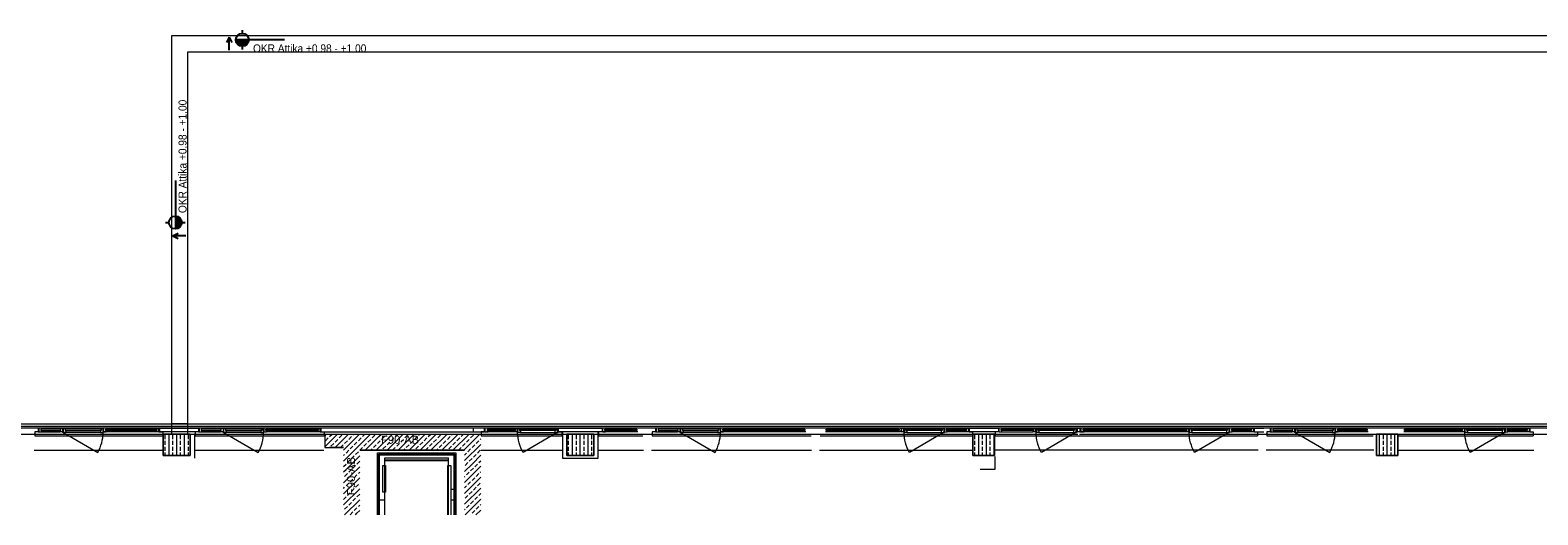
# Model space of a CAD drawing. Header units: metres. Extents: x -27 to 222, y 3 to 231.
# Tile 8 of 46: x 35 to 63, y 119 to 128. Entities that reach past the tile are written whole.
import ezdxf
from ezdxf.enums import TextEntityAlignment as Align

# ---------------------------------------------------------------- set-up
doc = ezdxf.new("R2010")
doc.units = ezdxf.units.M
doc.layers.add('Grundriss', color=7, linetype='Continuous', lineweight=13)
doc.styles.add('Style-Arial', font='arial.ttf')

# ---------------------------------------------------------------- blocks, each defined once
blk = doc.blocks.new('öfnungsflügel 75')
at = {"layer": 'Grundriss', "lineweight": -2, "ltscale": 0.01}
blk.add_line((-0.533, -0.035), (-1.181, 0.339), dxfattribs=at)
at = {"layer": 'Grundriss', "lineweight": -2}
for p, q in [((-0.01, -0.04), (-0.01, 0.03)), ((-0.01, 0), (0, 0)), ((-1.231, -0.03), (-0.588, -0.03)), ((-1.231, -0.11), (-0.588, -0.11)), ((-0.127, -0.04), (-0.481, -0.04)), ((-0.481, -0.11), (-0.127, -0.11)), ((-0.085, -0.11), (-0.085, -0.04)), ((-0.072, -0.04), (-0.01, -0.04))]:
    blk.add_line(p, q, dxfattribs=at)
at = {"layer": 'Grundriss', "lineweight": -2, "flags": 128}
for points in [[(-1.323, -0.067), (-1.323, -0.092), (-1.338, -0.092), (-1.338, -0.11), (-1.285, -0.11), (-1.285, -0.102), (-1.285, -0.102), (-1.285, -0.04), (-1.338, -0.04), (-1.338, -0.067), (-1.323, -0.067)], [(-1.285, -0.067), (-1.285, -0.092), (-1.285, -0.092), (-1.285, -0.11), (-1.231, -0.11), (-1.231, -0.102), (-1.281, -0.102), (-1.281, -0.04), (-1.285, -0.04), (-1.285, -0.067), (-1.285, -0.067)], [(-1.281, -0.102), (-1.231, -0.102), (-1.231, -0.092), (-1.246, -0.092), (-1.246, -0.067), (-1.231, -0.067), (-1.231, -0.03), (-1.281, -0.03), (-1.281, -0.102), (-1.281, -0.102)], [(-1.246, -0.092), (-0.573, -0.092), (-0.573, -0.067), (-1.246, -0.067), (-1.246, -0.092)], [(-0.538, -0.102), (-0.588, -0.102), (-0.588, -0.092), (-0.573, -0.092), (-0.573, -0.067), (-0.588, -0.067), (-0.588, -0.03), (-0.538, -0.03), (-0.538, -0.102), (-0.538, -0.102)], [(-0.535, -0.067), (-0.535, -0.092), (-0.535, -0.092), (-0.535, -0.11), (-0.588, -0.11), (-0.588, -0.102), (-0.538, -0.102), (-0.538, -0.04), (-0.535, -0.04), (-0.535, -0.067), (-0.535, -0.067)], [(-0.496, -0.067), (-0.496, -0.092), (-0.481, -0.092), (-0.481, -0.11), (-0.535, -0.11), (-0.535, -0.102), (-0.535, -0.102), (-0.535, -0.04), (-0.481, -0.04), (-0.481, -0.067), (-0.496, -0.067)], [(-0.496, -0.092), (-0.123, -0.092), (-0.123, -0.067), (-0.496, -0.067), (-0.496, -0.092)]]:
    blk.add_lwpolyline(points, close=True, dxfattribs=at)
for points in [[(-0.138, -0.092), (-0.138, -0.11), (-0.072, -0.11), (-0.072, -0.04), (-0.138, -0.04), (-0.138, -0.067)], [(-0.138, -0.092), (-0.123, -0.092), (-0.123, -0.067), (-0.138, -0.067)]]:
    blk.add_lwpolyline(points, dxfattribs=at)
at = {"layer": 'Grundriss', "lineweight": -2}
blk.add_circle((-0.533, -0.035), 0.00375, dxfattribs=at)
at = {"layer": 'Grundriss', "lineweight": -2, "ltscale": 0.01}
blk.add_arc((-0.533, -0.035), 0.748, 149.9992, 179.617, dxfattribs=at)
blk = doc.blocks.new('randanschlussprofil')
at = {"layer": 'Grundriss', "lineweight": -2}
for p, q in [((-0.01, -0.04), (-0.01, 0.03)), ((-0.01, 0), (0, 0)), ((-0.085, -0.04), (-0.138, -0.04)), ((-0.138, -0.04), (-0.138, -0.067)), ((-0.138, -0.092), (-0.138, -0.11)), ((-0.138, -0.11), (-0.072, -0.11)), ((-0.085, -0.04), (-0.01, -0.04)), ((-0.085, -0.04), (-0.085, -0.11)), ((-0.072, -0.11), (-0.072, -0.04))]:
    blk.add_line(p, q, dxfattribs=at)
at = {"layer": 'Grundriss', "lineweight": -2, "flags": 128}
blk.add_lwpolyline([(-0.138, -0.092), (-0.123, -0.092), (-0.123, -0.067), (-0.138, -0.067)], dxfattribs=at)
blk = doc.blocks.new('öfnungsflügel 75_rand')
at = {"layer": 'Grundriss', "lineweight": -2, "ltscale": 0.01}
blk.add_line((-0.083, -0.035), (-0.731, 0.339), dxfattribs=at)
at = {"layer": 'Grundriss', "lineweight": -2}
for p, q in [((-0.01, -0.04), (-0.01, 0.03)), ((-0.01, 0), (0, 0)), ((-0.781, -0.03), (-0.12, -0.03)), ((-0.781, -0.11), (-0.12, -0.11)), ((-0.085, -0.11), (-0.085, -0.04)), ((-0.072, -0.04), (-0.01, -0.04))]:
    blk.add_line(p, q, dxfattribs=at)
at = {"layer": 'Grundriss', "lineweight": -2, "flags": 128}
for points in [[(-0.873, -0.067), (-0.873, -0.092), (-0.888, -0.092), (-0.888, -0.11), (-0.835, -0.11), (-0.835, -0.102), (-0.835, -0.102), (-0.835, -0.04), (-0.888, -0.04), (-0.888, -0.067), (-0.873, -0.067)], [(-0.835, -0.067), (-0.835, -0.092), (-0.835, -0.092), (-0.835, -0.11), (-0.781, -0.11), (-0.781, -0.102), (-0.831, -0.102), (-0.831, -0.04), (-0.835, -0.04), (-0.835, -0.067), (-0.835, -0.067)], [(-0.831, -0.102), (-0.781, -0.102), (-0.781, -0.092), (-0.796, -0.092), (-0.796, -0.067), (-0.781, -0.067), (-0.781, -0.03), (-0.831, -0.03), (-0.831, -0.102), (-0.831, -0.102)], [(-0.796, -0.092), (-0.123, -0.092), (-0.123, -0.067), (-0.796, -0.067), (-0.796, -0.092)], [(-0.088, -0.102), (-0.138, -0.102), (-0.138, -0.092), (-0.123, -0.092), (-0.123, -0.067), (-0.138, -0.067), (-0.138, -0.03), (-0.088, -0.03), (-0.088, -0.102), (-0.088, -0.102)], [(-0.072, -0.04), (-0.072, -0.04), (-0.072, -0.04), (-0.072, -0.11), (-0.138, -0.11), (-0.138, -0.102), (-0.088, -0.102), (-0.088, -0.04), (-0.072, -0.04), (-0.072, -0.04)]]:
    blk.add_lwpolyline(points, close=True, dxfattribs=at)
at = {"layer": 'Grundriss', "lineweight": -2}
blk.add_circle((-0.083, -0.035), 0.00375, dxfattribs=at)
at = {"layer": 'Grundriss', "lineweight": -2, "ltscale": 0.01}
blk.add_arc((-0.083, -0.035), 0.748, 149.9992, 179.617, dxfattribs=at)
blk = doc.blocks.new('öfnungsflügel 75_rand3')
at = {"layer": 'Grundriss', "lineweight": -2, "ltscale": 0.01}
blk.add_line((-0.083, -0.035), (-0.731, 0.339), dxfattribs=at)
at = {"layer": 'Grundriss', "lineweight": -2}
for p, q in [((-0.781, -0.03), (-0.12, -0.03)), ((-0.781, -0.11), (-0.12, -0.11)), ((-0.085, -0.11), (-0.085, -0.04))]:
    blk.add_line(p, q, dxfattribs=at)
at = {"layer": 'Grundriss', "lineweight": -2, "flags": 128}
for points in [[(-0.873, -0.067), (-0.873, -0.092), (-0.888, -0.092), (-0.888, -0.11), (-0.835, -0.11), (-0.835, -0.102), (-0.835, -0.102), (-0.835, -0.04), (-0.888, -0.04), (-0.888, -0.067)], [(-0.835, -0.067), (-0.835, -0.092), (-0.835, -0.092), (-0.835, -0.11), (-0.781, -0.11), (-0.781, -0.102), (-0.831, -0.102), (-0.831, -0.04), (-0.835, -0.04), (-0.835, -0.067)], [(-0.831, -0.102), (-0.781, -0.102), (-0.781, -0.092), (-0.796, -0.092), (-0.796, -0.067), (-0.781, -0.067), (-0.781, -0.03), (-0.831, -0.03), (-0.831, -0.102)], [(-0.796, -0.092), (-0.123, -0.092), (-0.123, -0.067), (-0.796, -0.067)], [(-0.088, -0.102), (-0.138, -0.102), (-0.138, -0.092), (-0.123, -0.092), (-0.123, -0.067), (-0.138, -0.067), (-0.138, -0.03), (-0.088, -0.03), (-0.088, -0.102)], [(-0.072, -0.04), (-0.072, -0.04), (-0.072, -0.04), (-0.072, -0.11), (-0.138, -0.11), (-0.138, -0.102), (-0.088, -0.102), (-0.088, -0.04), (-0.072, -0.04)]]:
    blk.add_lwpolyline(points, close=True, dxfattribs=at)
at = {"layer": 'Grundriss', "lineweight": -2}
blk.add_circle((-0.083, -0.035), 0.00375, dxfattribs=at)
at = {"layer": 'Grundriss', "lineweight": -2, "ltscale": 0.01}
blk.add_arc((-0.083, -0.035), 0.748, 149.9992, 179.617, dxfattribs=at)
blk = doc.blocks.new('*U2031')
at = {"layer": 'Grundriss', "lineweight": 25}
for p, q in [((0.122, 0), (0.022, 0.05)), ((-0.122, 0), (0.122, 0)), ((0.122, 0), (0.022, -0.05))]:
    blk.add_line(p, q, dxfattribs=at)
blk = doc.blocks.new('*U2032')
at = {"layer": 'Grundriss', "lineweight": 13}
blk.add_hatch(color=256, dxfattribs=at).paths.add_polyline_path([(-0.602, 0, 0.999974), (-0.282, 0)])
at = {"layer": 'Grundriss', "lineweight": 25}
for p, q in [((-0.442, 0.24), (-0.442, 0.16)), ((0.602, 0), (-0.602, 0)), ((-0.442, -0.16), (-0.442, -0.24))]:
    blk.add_line(p, q, dxfattribs=at)
blk.add_circle((-0.442, 0), 0.16, dxfattribs=at)
at = {"layer": 'Grundriss', "lineweight": 13, "insert": (-0.176, -0.033), "char_height": 0.2, "attachment_point": 4, "line_spacing_factor": 1.08, "style": 'Style-Arial'}
blk.add_mtext('\\P\\H1x;\\W0.9;OKR Attika +0.98 - +1.00', dxfattribs=at)
blk = doc.blocks.new('*U2033')
at = {"layer": 'Grundriss', "lineweight": 25}
for p, q in [((0.122, 0), (0.022, 0.05)), ((-0.122, 0), (0.122, 0)), ((0.122, 0), (0.022, -0.05))]:
    blk.add_line(p, q, dxfattribs=at)
blk = doc.blocks.new('*U2034')
at = {"layer": 'Grundriss', "lineweight": 13}
blk.add_hatch(color=256, dxfattribs=at).paths.add_polyline_path([(-0.602, 0, 0.999974), (-0.282, 0)])
at = {"layer": 'Grundriss', "lineweight": 25}
for p, q in [((-0.442, 0.24), (-0.442, 0.16)), ((0.602, 0), (-0.602, 0)), ((-0.442, -0.16), (-0.442, -0.24))]:
    blk.add_line(p, q, dxfattribs=at)
blk.add_circle((-0.442, 0), 0.16, dxfattribs=at)
at = {"layer": 'Grundriss', "lineweight": 13, "insert": (-0.209, 0), "char_height": 0.2, "attachment_point": 4, "line_spacing_factor": 1.08, "style": 'Style-Arial'}
blk.add_mtext('\\P\\H1x;\\W0.9;OKR Attika +0.98 - +1.00', dxfattribs=at)

msp = doc.modelspace()

# ---------------------------------------------------------------- hatches: boundary and pattern name
at = {"layer": 'Grundriss'}
h = msp.add_hatch(dxfattribs=at)
h.set_pattern_fill('ANSI33', color=256, style=0, pattern_type=2)
h.set_pattern_definition([(90, (37.5, 120), (0.144, -0.432), []), (90, (37.428, 120), (0.144, -0.432), [0.072, -0.36]), (90, (37.428, 120.108), (0.144, -0.432), [0.072, -0.36]), (90, (37.428, 120.216), (0.144, -0.432), [0.072, -0.36]), (90, (37.428, 120.324), (0.144, -0.432), [0.072, -0.36])])
h.paths.add_polyline_path([(37.25, 120.2), (37.75, 120.2), (37.75, 119.8), (37.25, 119.8)])
h = msp.add_hatch(dxfattribs=at)
h.set_pattern_fill('ANSI33', color=256, style=0)
h.set_pattern_definition([(90, (45, 120), (0.144, -0.432), []), (90, (44.928, 120), (0.144, -0.432), [0.072, -0.36]), (90, (44.928, 120.108), (0.144, -0.432), [0.072, -0.36]), (90, (44.928, 120.216), (0.144, -0.432), [0.072, -0.36]), (90, (44.928, 120.324), (0.144, -0.432), [0.072, -0.36])])
h.paths.add_polyline_path([(44.75, 120.2), (45.25, 120.2), (45.25, 119.8), (44.75, 119.8)])
h = msp.add_hatch(dxfattribs=at)
h.set_pattern_fill('ANSI33', color=256, style=0, pattern_type=2)
h.set_pattern_definition([(90, (45, 120), (0.144, -0.432), []), (90, (44.928, 120), (0.144, -0.432), [0.072, -0.36]), (90, (44.928, 120.108), (0.144, -0.432), [0.072, -0.36]), (90, (44.928, 120.216), (0.144, -0.432), [0.072, -0.36]), (90, (44.928, 120.324), (0.144, -0.432), [0.072, -0.36])])
h.paths.add_polyline_path([(44.75, 120.2), (45.25, 120.2), (45.25, 119.8), (44.75, 119.8)])
h = msp.add_hatch(dxfattribs=at)
h.set_pattern_fill('ANSI33', color=256, style=0)
h.set_pattern_definition([(90, (52.55, 120), (0.144, -0.432), []), (90, (52.478, 120), (0.144, -0.432), [0.072, -0.36]), (90, (52.478, 120.108), (0.144, -0.432), [0.072, -0.36]), (90, (52.478, 120.216), (0.144, -0.432), [0.072, -0.36]), (90, (52.478, 120.324), (0.144, -0.432), [0.072, -0.36])])
h.paths.add_polyline_path([(52.3, 120.2), (52.7, 120.2), (52.7, 119.8), (52.3, 119.8)])
h = msp.add_hatch(dxfattribs=at)
h.set_pattern_fill('ANSI33', color=256, style=0, pattern_type=2)
h.set_pattern_definition([(90, (52.55, 120), (0.144, -0.432), []), (90, (52.478, 120), (0.144, -0.432), [0.072, -0.36]), (90, (52.478, 120.108), (0.144, -0.432), [0.072, -0.36]), (90, (52.478, 120.216), (0.144, -0.432), [0.072, -0.36]), (90, (52.478, 120.324), (0.144, -0.432), [0.072, -0.36])])
h.paths.add_polyline_path([(52.3, 120.2), (52.7, 120.2), (52.7, 119.8), (52.3, 119.8)])
h = msp.add_hatch(dxfattribs=at)
h.set_pattern_fill('ANSI33', color=256, style=0)
h.set_pattern_definition([(90, (60, 120), (0.144, -0.432), []), (90, (59.928, 120), (0.144, -0.432), [0.072, -0.36]), (90, (59.928, 120.108), (0.144, -0.432), [0.072, -0.36]), (90, (59.928, 120.216), (0.144, -0.432), [0.072, -0.36]), (90, (59.928, 120.324), (0.144, -0.432), [0.072, -0.36])])
h.paths.add_polyline_path([(59.8, 120.2), (60.2, 120.2), (60.2, 119.8), (59.8, 119.8)])
h = msp.add_hatch(dxfattribs=at)
h.set_pattern_fill('ANSI33', color=256, style=0, pattern_type=2)
h.set_pattern_definition([(90, (60, 120), (0.144, -0.432), []), (90, (59.928, 120), (0.144, -0.432), [0.072, -0.36]), (90, (59.928, 120.108), (0.144, -0.432), [0.072, -0.36]), (90, (59.928, 120.216), (0.144, -0.432), [0.072, -0.36]), (90, (59.928, 120.324), (0.144, -0.432), [0.072, -0.36])])
h.paths.add_polyline_path([(59.8, 120.2), (60.2, 120.2), (60.2, 119.8), (59.8, 119.8)])

# ---------------------------------------------------------------- linework, layer by layer
at = {"layer": 'Grundriss', "ltscale": 0.1}
for p, q in [((37.4, 127.6), (37.4, 120.2)), ((75.1, 127.6), (37.4, 127.6)), ((37.7, 127.3), (37.7, 120.4)), ((74.8, 127.3), (37.7, 127.3)), ((37.4, 120.4), (37.7, 120.4)), ((37.7, 120.4), (37.7, 120.2)), ((30.2, 120.2), (54.25, 120.2)), ((40.25, 120.2), (43.15, 120.2)), ((40.25, 119.9609), (40.4891, 120.2)), ((40.25, 120.1646), (40.2854, 120.2)), ((40.2645, 120.0773), (40.3154, 120.1282)), ((40.3409, 120.1536), (40.3872, 120.2)), ((40.3663, 119.9755), (40.4173, 120.0264)), ((40.4427, 119.95), (40.6464, 120.1536)), ((40.4427, 120.0518), (40.4936, 120.1027)), ((40.5191, 120.1282), (40.57, 120.1791)), ((40.5445, 119.95), (40.5954, 120.0009)), ((40.6, 119.7), (41.1, 120.2)), ((40.6, 119.9036), (40.8964, 120.2)), ((40.6209, 120.0264), (40.6718, 120.0773)), ((40.6464, 120.1536), (40.6927, 120.2)), ((40.6973, 120.1027), (40.7482, 120.1536)), ((40.7227, 119.9245), (40.7736, 119.9755)), ((40.7736, 120.1791), (40.7945, 120.2)), ((40.7991, 120.0009), (40.85, 120.0518)), ((40.8755, 120.0773), (40.9264, 120.1282)), ((40.9018, 119.9), (40.9518, 119.95)), ((40.9518, 120.1536), (40.9982, 120.2)), ((40.9773, 119.9755), (41.0282, 120.0264)), ((41.0036, 119.9), (41.2573, 120.1536)), ((41.0536, 120.0518), (41.1046, 120.1027)), ((41.13, 120.1282), (41.1809, 120.1791)), ((41.1555, 119.95), (41.2064, 120.0009)), ((41.2073, 119.9), (41.5073, 120.2)), ((41.2318, 120.0264), (41.2827, 120.0773)), ((41.2573, 120.1536), (41.3036, 120.2)), ((41.3082, 120.1027), (41.3591, 120.1536)), ((41.3337, 119.9245), (41.3846, 119.9755)), ((41.3846, 120.1791), (41.4055, 120.2)), ((41.41, 120.0009), (41.4609, 120.0518)), ((41.4109, 119.9), (41.4609, 119.95)), ((41.4609, 119.95), (41.7109, 120.2)), ((41.4864, 120.0773), (41.5373, 120.1282)), ((41.5128, 119.9), (41.5628, 119.95)), ((41.5628, 120.1536), (41.6091, 120.2)), ((41.5882, 119.9755), (41.6391, 120.0264)), ((41.6146, 119.9), (41.8682, 120.1536)), ((41.6646, 120.0518), (41.7155, 120.1027)), ((41.741, 120.1282), (41.7919, 120.1791)), ((41.7664, 119.95), (41.8173, 120.0009)), ((41.8182, 119.9), (42.1182, 120.2)), ((41.8428, 120.0264), (41.8937, 120.0773)), ((41.8682, 120.1536), (41.9146, 120.2)), ((41.9191, 120.1027), (41.9701, 120.1536)), ((41.9446, 119.9245), (41.9955, 119.9755)), ((41.9955, 120.1791), (42.0164, 120.2)), ((42.021, 120.0009), (42.0719, 120.0518)), ((42.0219, 119.9), (42.0719, 119.95)), ((42.0719, 119.95), (42.3219, 120.2)), ((42.0973, 120.0773), (42.1482, 120.1282)), ((42.1237, 119.9), (42.1737, 119.95)), ((42.1737, 120.1536), (42.2201, 120.2)), ((42.1992, 119.9755), (42.2501, 120.0264)), ((42.2255, 119.9), (42.5255, 120.2)), ((42.2755, 120.0518), (42.3264, 120.1027)), ((42.3519, 120.1282), (42.4028, 120.1791)), ((42.3774, 119.95), (42.4283, 120.0009)), ((42.4292, 119.9), (42.7292, 120.2)), ((42.4537, 120.0264), (42.5046, 120.0773)), ((42.5301, 120.1027), (42.581, 120.1536)), ((42.5555, 119.9245), (42.6065, 119.9755)), ((42.6065, 120.1791), (42.6274, 120.2)), ((42.6319, 120.0009), (42.6828, 120.0518)), ((42.6328, 119.9), (42.9328, 120.2)), ((42.7083, 120.0773), (42.7592, 120.1282)), ((42.7346, 119.9), (42.7846, 119.95)), ((42.7846, 120.1536), (42.831, 120.2)), ((42.8101, 119.9755), (42.861, 120.0264)), ((42.8365, 119.9), (43.0901, 120.1536)), ((42.85, 119.7099), (43.15, 120.0099)), ((42.8865, 120.0518), (42.9374, 120.1027)), ((42.9628, 120.1282), (43.0137, 120.1791)), ((42.9883, 119.95), (43.0392, 120.0009)), ((43.0647, 120.0264), (43.1156, 120.0773)), ((43.0901, 120.1536), (43.1365, 120.2)), ((43.141, 120.1027), (43.15, 120.1117)), ((54.28, 120.2), (59.8, 120.2)), ((60.175, 120.2), (82.3, 120.2)), ((40.6, 119.8018), (40.6209, 119.8227)), ((40.6464, 119.8482), (40.6973, 119.8991)), ((40.6464, 119.5427), (40.9, 119.7964)), ((40.6718, 119.67), (40.7227, 119.7209)), ((40.7482, 119.7464), (40.7991, 119.7973)), ((40.8245, 119.8227), (40.8755, 119.8736)), ((40.85, 119.6445), (40.9, 119.6945)), ((40.9, 119.9), (42.85, 119.9)), ((41.1055, 119.9), (41.13, 119.9245)), ((41.7164, 119.9), (41.741, 119.9245)), ((42.3274, 119.9), (42.3519, 119.9245)), ((42.85, 119.8117), (42.8865, 119.8482)), ((42.861, 119.6191), (42.9119, 119.67)), ((42.9119, 119.8736), (42.9628, 119.9245)), ((42.9374, 119.6954), (42.9883, 119.7464)), ((42.9883, 119.6445), (43.15, 119.8062)), ((43.0137, 119.7718), (43.0647, 119.8227)), ((43.0901, 119.8482), (43.141, 119.8991)), ((43.1156, 119.67), (43.15, 119.7044)), ((40.6, 119.5982), (40.6464, 119.6445)), ((40.6, 119.4964), (40.6464, 119.5427)), ((40.6, 119.2927), (40.7482, 119.4409)), ((40.6, 119.0891), (40.9, 119.3891)), ((40.6209, 119.4154), (40.6718, 119.4663)), ((40.6973, 119.4918), (40.7482, 119.5427)), ((40.7482, 119.4409), (40.9, 119.5927)), ((40.7736, 119.5682), (40.8245, 119.6191)), ((40.7991, 119.39), (40.85, 119.4409)), ((40.8755, 119.4663), (40.9, 119.4909)), ((42.85, 119.5062), (42.9883, 119.6445)), ((42.85, 119.3026), (43.15, 119.6026)), ((42.85, 119.4044), (42.861, 119.4154)), ((42.85, 119.0989), (43.15, 119.3989)), ((42.8865, 119.4409), (42.9374, 119.4918)), ((42.9628, 119.5173), (43.0137, 119.5682)), ((42.9883, 119.3391), (43.0392, 119.39)), ((43.0392, 119.5936), (43.0901, 119.6445)), ((43.0647, 119.4154), (43.1156, 119.4663)), ((43.141, 119.4918), (43.15, 119.5008)), ((40.6, 119.1909), (40.6209, 119.2118)), ((40.6, 118.8854), (40.9, 119.1854)), ((40.6464, 119.2372), (40.6973, 119.2881)), ((40.6718, 119.059), (40.7227, 119.11)), ((40.7227, 119.3136), (40.7736, 119.3645)), ((40.7482, 119.1354), (40.7991, 119.1863)), ((40.8245, 119.2118), (40.8755, 119.2627)), ((42.85, 119.2008), (42.8865, 119.2372)), ((42.85, 118.8953), (43.15, 119.1953)), ((42.9119, 119.2627), (42.9628, 119.3136)), ((42.9374, 119.0845), (42.9883, 119.1354)), ((43.0137, 119.1609), (43.0647, 119.2118)), ((43.0901, 119.2372), (43.141, 119.2881)), ((40.6, 118.9872), (40.6464, 119.0336)), ((40.6182, 118.7), (40.9, 118.9818)), ((40.6209, 118.8045), (40.6718, 118.8554)), ((40.6973, 118.8809), (40.7482, 118.9318)), ((40.7736, 118.9572), (40.8245, 119.0081)), ((40.7991, 118.779), (40.85, 118.8299)), ((40.85, 119.0336), (40.9, 119.0836)), ((40.8755, 118.8554), (40.9, 118.8799)), ((42.8583, 118.7), (43.0901, 118.9318)), ((42.861, 119.0081), (42.9119, 119.059)), ((42.8865, 118.8299), (42.9374, 118.8809)), ((42.9628, 118.9063), (43.0137, 118.9572)), ((43.0392, 118.9827), (43.0901, 119.0336)), ((43.0647, 118.8045), (43.1156, 118.8554)), ((43.0901, 118.9318), (43.15, 118.9917)), ((43.1156, 119.059), (43.15, 119.0935)), ((43.141, 118.8809), (43.15, 118.8898)), ((40.7227, 118.7027), (40.7736, 118.7536)), ((40.8219, 118.7), (40.85, 118.7281)), ((40.85, 118.7281), (40.9, 118.7781)), ((42.85, 118.7935), (42.861, 118.8045)), ((42.9602, 118.7), (42.9628, 118.7027)), ((42.9883, 118.7281), (43.0392, 118.779)), ((43.062, 118.7), (43.15, 118.788))]:
    msp.add_line(p, q, dxfattribs=at)
at = {"layer": 'Grundriss', "ltscale": 0.05}
msp.add_line((30.185, 120.35), (83.7, 120.3508), dxfattribs=at)
at = {"layer": 'Grundriss'}
for p, q in [((88.643, 120.31), (31.482, 120.31)), ((37.143, 120.24), (36.1535, 120.24)), ((40.175, 120.2399), (39.171, 120.24)), ((43.779, 120.24), (43.257, 120.2401)), ((44.6675, 120.24), (44.6675, 119.75)), ((45.3325, 119.75), (45.3325, 120.24)), ((46.068, 120.2398), (45.357, 120.2399)), ((49.193, 120.2399), (47.6285, 120.2402)), ((50.9465, 120.24), (49.557, 120.2401)), ((52.8385, 120.24), (53.4155, 120.2402)), ((54.219, 120.3102), (54.311, 120.3102)), ((54.311, 120.2402), (54.219, 120.2402)), ((54.311, 120.2402), (54.311, 120.3102)), ((56.2965, 120.24), (54.322, 120.2402)), ((57.515, 120.31), (57.515, 120.24)), ((57.528, 120.24), (57.7076, 120.24)), ((57.59, 120.24), (57.59, 120.17)), ((59.643, 120.24), (59.0535, 120.2402)), ((61.4215, 120.24), (60.307, 120.2402)), ((34.86, 120.17), (37.24, 120.17)), ((37.8325, 120.2), (37.8325, 119.75)), ((37.8425, 120.17), (40.24, 120.17)), ((43.16, 120.17), (44.6575, 120.17)), ((45.3425, 120.17), (46.165, 120.1699)), ((46.335, 120.1699), (49.29, 120.1699)), ((49.46, 120.1699), (52.29, 120.1699)), ((52.71, 120.17), (57.59, 120.17)), ((57.59, 120.2), (57.6, 120.2)), ((57.76, 120.17), (59.74, 120.17)), ((60.21, 120.17), (62.715, 120.17)), ((34.85, 119.9), (37.25, 119.9)), ((37.8325, 119.9), (40.235, 119.9)), ((41.23, 118.7), (41.23, 119.855)), ((41.23, 119.855), (42.69, 119.855)), ((41.257, 118.7), (41.257, 119.828)), ((41.257, 119.828), (42.663, 119.828)), ((41.26, 119.825), (41.26, 118.7)), ((42.66, 119.825), (41.26, 119.825)), ((41.268, 118.7), (41.268, 119.817)), ((41.268, 119.817), (42.652, 119.817)), ((41.368, 118.7), (41.368, 119.757)), ((41.368, 119.757), (42.552, 119.757)), ((42.552, 119.717), (41.368, 119.717)), ((42.552, 119.705), (41.368, 119.705)), ((42.552, 118.7), (42.552, 119.757)), ((42.652, 119.817), (42.652, 118.7)), ((42.66, 118.7), (42.66, 119.825)), ((42.663, 119.828), (42.663, 118.7)), ((42.69, 119.855), (42.69, 118.7)), ((43.15, 119.9), (44.6675, 119.9)), ((44.6675, 119.75), (45.3325, 119.75)), ((45.3325, 119.9), (46.175, 119.9)), ((46.325, 119.9), (49.3, 119.9)), ((49.45, 119.9), (52.285, 119.9)), ((57.6, 119.9), (52.715, 119.9)), ((52.715, 119.55), (52.715, 119.785)), ((59.75, 119.9), (57.75, 119.9)), ((60.2, 119.9), (62.725, 119.9)), ((41.328, 119.617), (41.38, 119.617)), ((41.328, 119.12), (41.328, 119.617)), ((41.38, 119.617), (41.38, 119.12)), ((42.54, 119.617), (42.592, 119.617)), ((42.54, 118.7), (42.54, 119.617)), ((42.592, 119.617), (42.592, 118.7)), ((52.435, 119.55), (52.715, 119.55)), ((41.38, 119.12), (41.328, 119.12)), ((42.592, 119.175), (42.652, 119.175)), ((41.368, 118.975), (41.268, 118.975)), ((42.652, 118.975), (42.592, 118.975))]:
    msp.add_line(p, q, dxfattribs=at)
at = {"layer": 'Grundriss', "flags": 128}
for points in [[(30.21, 120.39), (83.7, 120.39)], [(36.1735, 120.2915), (37.1265, 120.2915), (37.1265, 120.2665), (36.1735, 120.2664), (36.1735, 120.2915)], [(37.178, 120.3099), (37.9045, 120.3099), (37.9044, 120.24), (37.178, 120.24), (37.178, 120.3099)], [(39.156, 120.2915), (40.1265, 120.2915), (40.1265, 120.2665), (39.156, 120.2665), (39.156, 120.2915)], [(43.222, 120.3099), (40.178, 120.31), (40.178, 120.24), (43.222, 120.2399)], [(43.0076, 120.3099), (43.0076, 120.2399)], [(43.222, 120.2399), (43.222, 120.3099)], [(43.2735, 120.2915), (43.794, 120.2915), (43.794, 120.2665)], [(43.794, 120.2665), (43.2735, 120.2664), (43.2735, 120.2915)], [(44.5955, 120.31), (45.4045, 120.31), (45.4045, 120.24)], [(45.4045, 120.24), (44.5955, 120.24), (44.5955, 120.31)], [(45.456, 120.2915), (46.0515, 120.2915), (46.0515, 120.2665)], [(46.0515, 120.2665), (45.456, 120.2664), (45.456, 120.2915)], [(47.6485, 120.2916), (49.1765, 120.2915), (49.1765, 120.2665)], [(49.1765, 120.2665), (47.6485, 120.2665), (47.6485, 120.2916)], [(49.5735, 120.2915), (50.9265, 120.2915)], [(50.9265, 120.2665), (49.5735, 120.2664), (49.5735, 120.2915)], [(50.9265, 120.2915), (50.9265, 120.2665)], [(51.0076, 120.24), (50.9615, 120.24), (50.9615, 120.2665), (50.9765, 120.2665), (50.9765, 120.2915), (50.9615, 120.2915), (50.9615, 120.31), (51.0076, 120.31)], [(52.228, 120.31), (52.772, 120.31), (52.772, 120.24)], [(52.772, 120.24), (52.228, 120.24), (52.228, 120.31)], [(52.8235, 120.2915), (53.4305, 120.2917), (53.4305, 120.2667)], [(53.4305, 120.2667), (52.8235, 120.2665), (52.8235, 120.2915)], [(54.219, 120.2402), (54.245, 120.2402), (54.245, 120.3102)], [(54.245, 120.3102), (54.219, 120.3102), (54.219, 120.2402)], [(54.3645, 120.2917), (54.3645, 120.3102), (54.285, 120.3102), (54.285, 120.2402), (54.3645, 120.2402), (54.3645, 120.2667)], [(54.3495, 120.2918), (56.2765, 120.2915), (56.2765, 120.2665)], [(56.2765, 120.2665), (54.3495, 120.2667), (54.3495, 120.2918)], [(54.3645, 120.2917), (54.3495, 120.2917), (54.3495, 120.2667), (54.3645, 120.2667)], [(57.528, 120.31), (57.528, 120.24), (57.4615, 120.24), (57.4615, 120.2665)], [(57.4615, 120.2915), (57.4615, 120.31), (57.7076, 120.31)], [(57.4615, 120.2915), (57.4765, 120.2915), (57.4765, 120.2665), (57.4615, 120.2665)], [(59.0735, 120.2916), (59.6265, 120.2915), (59.6265, 120.2665)], [(59.6265, 120.2665), (59.0735, 120.2665), (59.0735, 120.2916)], [(60.3235, 120.2916), (61.4015, 120.2915), (61.4015, 120.2665)], [(61.4015, 120.2665), (60.3235, 120.2665), (60.3235, 120.2916)]]:
    msp.add_lwpolyline(points, dxfattribs=at)
at = {"layer": 'Grundriss', "ltscale": 0.05, "flags": 128}
for points in [[(37.75, 120.2), (37.25, 120.2), (37.25, 119.8), (37.75, 119.8), (37.75, 120.2)], [(37.25, 120.2), (37.75, 120.2), (37.75, 119.8), (37.25, 119.8), (37.25, 120.2)], [(45.25, 120.2), (44.75, 120.2), (44.75, 119.8), (45.25, 119.8)], [(44.75, 120.2), (45.25, 120.2), (45.25, 119.8), (44.75, 119.8)], [(45.25, 120.2), (44.75, 120.2), (44.75, 119.8), (45.25, 119.8), (45.25, 120.2)], [(52.7, 120.2), (52.3, 120.2), (52.3, 119.8), (52.7, 119.8)], [(52.3, 120.2), (52.7, 120.2), (52.7, 119.8), (52.3, 119.8)], [(52.7, 120.2), (52.3, 120.2), (52.3, 119.8), (52.7, 119.8), (52.7, 120.2)], [(52.3, 120.2), (52.7, 120.2), (52.7, 119.8), (52.3, 119.8), (52.3, 120.2)], [(60.2, 120.2), (59.8, 120.2), (59.8, 119.8), (60.2, 119.8)], [(59.8, 120.2), (60.2, 120.2), (60.2, 119.8), (59.8, 119.8)], [(60.2, 120.2), (59.8, 120.2), (59.8, 119.8), (60.2, 119.8), (60.2, 120.2)], [(59.8, 120.2), (60.2, 120.2), (60.2, 119.8), (59.8, 119.8), (59.8, 120.2)]]:
    msp.add_lwpolyline(points, close=True, dxfattribs=at)
for points in [[(40.25, 120.2), (40.25, 119.95), (40.6, 119.95)], [(40.6, 119.95), (40.34, 119.95)], [(44.75, 120.2), (45.25, 120.2), (45.25, 119.8), (44.75, 119.8), (44.75, 120.2)], [(42.85, 119.9), (40.9, 119.9)]]:
    msp.add_lwpolyline(points, dxfattribs=at)

# ---------------------------------------------------------------- block references
at = {"layer": 'Grundriss', "lineweight": 25, "extrusion": (0, 0, -1), "rotation": 89.99999999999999}
msp.add_blockref('*U2031', (-38.4721, 127.4539), dxfattribs=at)
at = {"layer": 'Grundriss', "lineweight": 25, "xscale": 0.75, "yscale": 0.75, "zscale": 0.75}
msp.add_blockref('*U2032', (39.0494, 127.5262), dxfattribs=at)
at = {"layer": 'Grundriss', "lineweight": 25, "xscale": 0.75, "yscale": 0.75, "zscale": 0.75, "rotation": 89.99999999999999}
msp.add_blockref('*U2034', (37.4738, 124.4637), dxfattribs=at)
at = {"layer": 'Grundriss', "lineweight": 25, "extrusion": (0, 0, -1)}
msp.add_blockref('*U2033', (-37.5461, 123.8864), dxfattribs=at)
at = {"layer": 'Grundriss'}
for name, p, rotation in [('öfnungsflügel 75', (34.85, 120.2), 180), ('öfnungsflügel 75', (37.8325, 120.2), 180), ('randanschlussprofil', (43.15, 120.2), 180), ('randanschlussprofil', (45.3325, 120.2), 180), ('öfnungsflügel 75', (46.325, 120.2), 180), ('randanschlussprofil', (52.7, 120.2), 180), ('öfnungsflügel 75', (57.75, 120.2), 179.9992017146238)]:
    msp.add_blockref(name, p, dxfattribs=dict(at, rotation=rotation))
at = {"layer": 'Grundriss', "extrusion": (0, 0, -1)}
for name, p, rotation in [('randanschlussprofil', (-37.25, 120.2), 180), ('randanschlussprofil', (-40.25, 120.2), 180), ('öfnungsflügel 75_rand', (-44.6675, 120.2), 180), ('öfnungsflügel 75', (-52.3, 120.2), 180), ('öfnungsflügel 75_rand3', (-54.304, 120.2002), 180), ('öfnungsflügel 75', (-57.6, 120.2), 179.9992017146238), ('öfnungsflügel 75', (-62.725, 120.2), 180)]:
    msp.add_blockref(name, p, dxfattribs=dict(at, rotation=rotation))

# ---------------------------------------------------------------- texts
at = {"layer": 'Grundriss', "style": 'Style-Arial'}
msp.add_text('F90-AB', height=0.15, dxfattribs=at).set_placement((41.2949, 120.1709), align=Align.TOP_LEFT)
msp.add_text('F90-AB', height=0.15, rotation=90, dxfattribs=at).set_placement((40.664, 119.0658), align=Align.TOP_LEFT)

doc.saveas('drawing.dxf')
